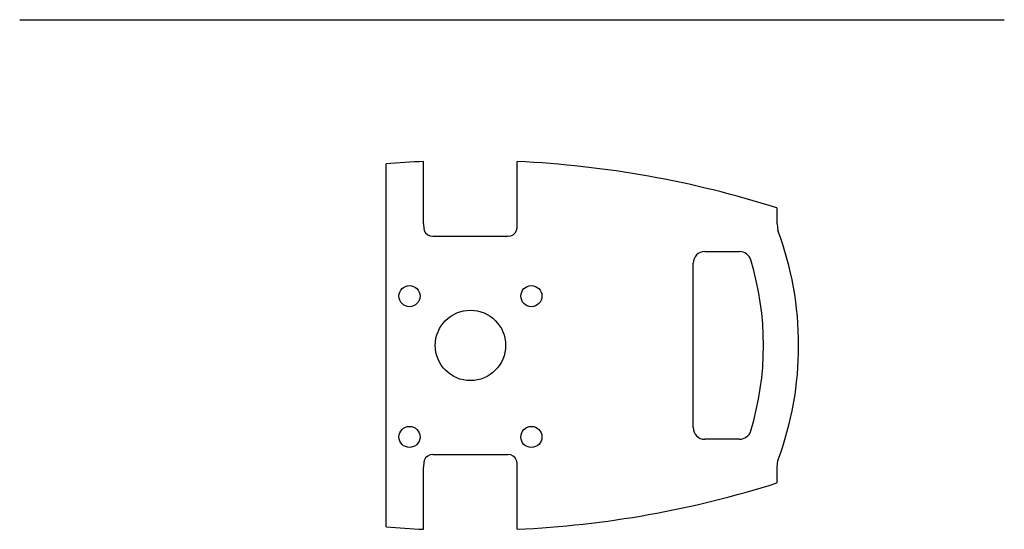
# Model space of a CAD drawing. Extents: x 0 to 420, y 80 to 297.
import ezdxf

# ---------------------------------------------------------------- set-up
doc = ezdxf.new("R2010")
doc.units = 0
doc.header["$LTSCALE"] = 23.1
doc.header["$MEASUREMENT"] = 0
doc.layers.get('0').update_dxf_attribs({"linetype": 'CONTINUOUS'})

msp = doc.modelspace()

# ---------------------------------------------------------------- linework, layer by layer
at = {"color": 7, "linetype": 'CONTINUOUS'}
for p, q in [((0, 297), (420, 297)), ((156.27, 80.9), (156.27, 235.54)), ((172.31, 210.04), (172.31, 236.58)), ((212.24, 210.04), (212.24, 236.58)), ((323.04, 210.04), (323.04, 216.81)), ((323.04, 210.04), (323.42, 207.22)), ((176.27, 204.72), (208.27, 204.72)), ((292.27, 198.22), (307.06, 198.22)), ((287.27, 123.22), (287.27, 193.22)), ((307.06, 118.22), (292.27, 118.22)), ((176.27, 111.72), (208.27, 111.72)), ((323.04, 106.4), (323.42, 109.22)), ((172.31, 79.86), (172.31, 106.4)), ((212.24, 79.86), (212.24, 106.4)), ((323.04, 99.63), (323.04, 106.4))]:
    msp.add_line(p, q, dxfattribs=at)
for centre, radius in [((166.27, 179.22), 4.5), ((218.27, 179.22), 4.5), ((192.27, 158.22), 15), ((166.27, 119.22), 4.5), ((218.27, 119.22), 4.5)]:
    msp.add_circle(centre, radius, dxfattribs=at)
for centre, radius, start, end in [((192.27, -195.71), 432.75, 92.6448, 94.7719), ((192.27, -195.71), 432.75, 72.4116, 87.3552), ((176.27, 208.72), 4, 202.0243, 270), ((208.27, 208.72), 4, 270, 337.9757), ((192.27, 158.22), 140, 339.5127, 20.4873), ((292.27, 193.22), 5, 90, 180), ((307.06, 193.22), 5, 16.9578, 90), ((192.27, 158.22), 125, 343.0422, 16.9578), ((292.27, 123.22), 5, 180, 270), ((307.06, 123.22), 5, 270, 343.0422), ((176.27, 107.72), 4, 90, 157.9757), ((208.27, 107.72), 4, 22.0243, 90), ((192.27, 512.15), 432.75, 272.6448, 287.5884), ((192.27, 512.15), 432.75, 265.2281, 267.3552)]:
    msp.add_arc(centre, radius, start, end, dxfattribs=at)
at = {"color": 7, "linetype": 'CONTINUOUS', "extrusion": (0, 0, -1)}
for points, knots in [([(172.31, 210.04), (172.31, 209.57), (172.31, 208.62), (172.48, 207.69), (172.57, 207.22)], [0, 0, 0, 0, 1.411135, 2.837531, 2.837531, 2.837531, 2.837531]), ([(172.57, 109.22), (172.48, 108.75), (172.31, 107.82), (172.31, 106.87), (172.31, 106.4)], [0, 0, 0, 0, 1.426396, 2.837531, 2.837531, 2.837531, 2.837531])]:
    msp.add_open_spline(points, degree=3, knots=knots, dxfattribs=at)
at = {"color": 7, "linetype": 'CONTINUOUS'}
for points, knots in [([(211.98, 207.22), (212.07, 207.69), (212.24, 208.62), (212.24, 209.57), (212.24, 210.04)], [0, 0, 0, 0, 1.426396, 2.837531, 2.837531, 2.837531, 2.837531]), ([(212.24, 106.4), (212.24, 106.87), (212.24, 107.82), (212.07, 108.75), (211.98, 109.22)], [0, 0, 0, 0, 1.411135, 2.837531, 2.837531, 2.837531, 2.837531])]:
    msp.add_open_spline(points, degree=3, knots=knots, dxfattribs=at)

doc.saveas('drawing.dxf')
